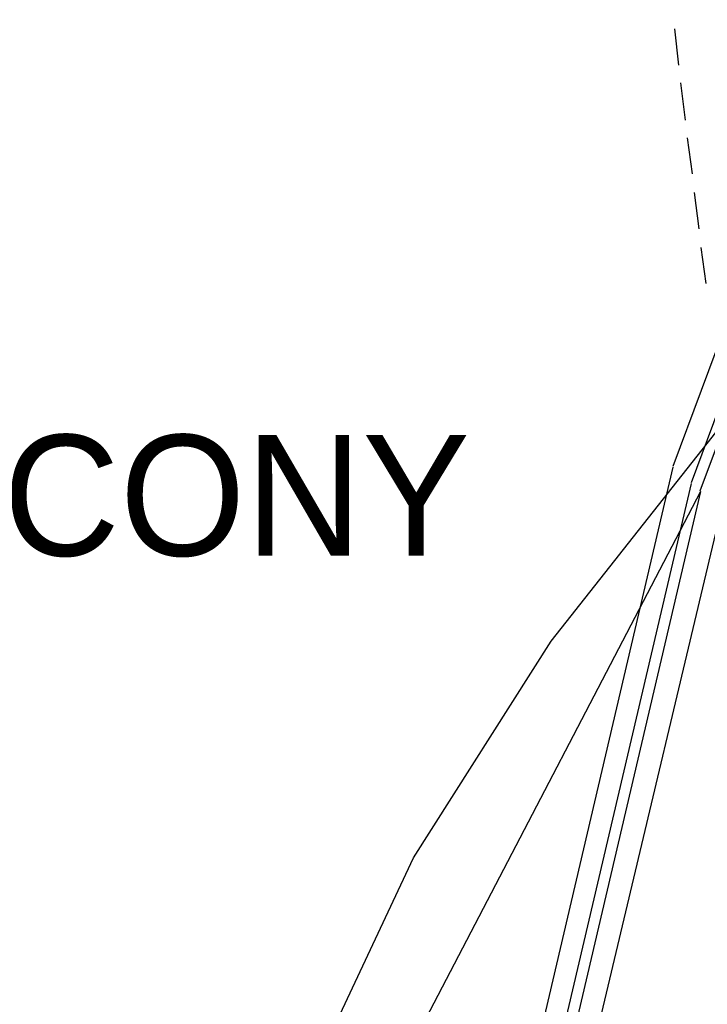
# Model space of a CAD drawing. Header units: feet. Extents: x -79 to 198, y -22 to 181.
# Tile 139 of 164: x 127 to 136, y 78 to 91. Entities that reach past the tile are written whole.
import ezdxf
from ezdxf.enums import TextEntityAlignment as Align

# ---------------------------------------------------------------- set-up
doc = ezdxf.new("R2010")
doc.units = ezdxf.units.FT
for name, color, linetype in [('A-AREA-UNIDAD', 30, 'CONTINUOUS'), ('A-LINEA', 7, 'CONTINUOUS'), ('A-TEXTO-PDF', 3, 'CONTINUOUS')]:
    doc.layers.add(name, color=color, linetype=linetype)

msp = doc.modelspace()

# ---------------------------------------------------------------- linework, layer by layer
at = {"layer": 'A-AREA-UNIDAD'}
msp.add_lwpolyline([(130.8, 76.7289), (132.288, 79.8933), (134.16, 82.8444), (138.528, 88.3733)], dxfattribs=at)
at = {"layer": 'A-LINEA'}
for p, q in [((135.8213, 85.2257), (143.1824, 105.0287)), ((136.07, 85.0038), (143.5158, 105.0259)), ((136.1894, 84.8884), (143.6759, 105.0232)), ((136.1894, 84.8884), (143.6759, 105.0232)), ((136.1894, 84.8884), (143.6759, 105.0232)), ((135.84, 91.1778), (135.8933, 90.6844)), ((135.92, 90.4444), (135.9867, 89.9378)), ((136.0133, 89.6978), (136.08, 89.2044)), ((136.1067, 88.9511), (136.1733, 88.4578)), ((136.2, 88.2044), (136.2667, 87.7111)), ((136.6481, 85.3763), (130.3393, 58.7828)), ((135.8181, 85.2106), (129.7083, 59.1515)), ((136.1961, 84.8822), (129.9544, 72.9124)), ((136.0668, 84.9887), (130.0297, 59.2399)), ((136.1961, 84.8822), (130.1969, 59.2823)), ((136.1961, 84.8822), (130.1969, 59.2823))]:
    msp.add_line(p, q, dxfattribs=at)

# ---------------------------------------------------------------- texts
at = {"layer": 'A-TEXTO-PDF'}
msp.add_text('BALCONY', height=1.646, dxfattribs=at).set_placement((127.7965, 84.0052), align=Align.CENTER)

doc.saveas('drawing.dxf')
